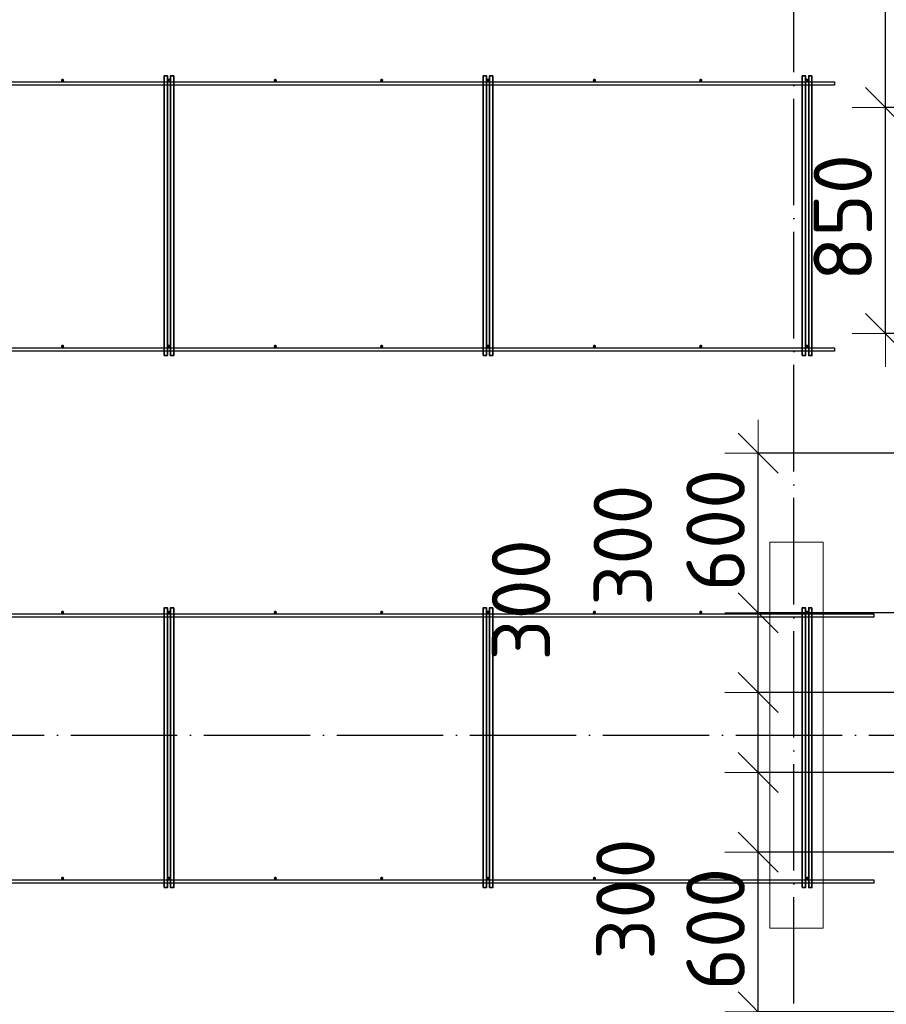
# Model space of a CAD drawing. Header units: millimetres. Extents: x -3725 to 93325, y -74170 to 82591.
# Tile 106 of 140: x 63789 to 67048, y 52328 to 56030. Entities that reach past the tile are written whole.
import ezdxf

# ---------------------------------------------------------------- set-up
doc = ezdxf.new("R2010")
doc.units = ezdxf.units.MM
doc.header["$PDMODE"] = 65
for name, pattern in [('______11', [500, 400, -50, 0, -50]), ('______3', [500, 400, -100]), ('______5', [1100, 800, -100, 100, -100])]:
    doc.linetypes.add(name, pattern=pattern)
doc.layers.add('Арм.стержн. Фиксатор', color=7, linetype='Continuous', lineweight=35, true_color=0x501e0f)
doc.layers.add('Осевая линия_ общее', color=7, linetype='______5', lineweight=13, true_color=0xa0a0a0)
for name, color, linetype, lineweight in [('Балка_ общее', 7, '______3', 13), ('Колонна (2)', 7, 'Continuous', 35), ('Размерная линия_ общее', 7, 'Continuous', 13)]:
    doc.layers.add(name, color=color, linetype=linetype, lineweight=lineweight)
doc.styles.add('ISOCPEUR', font='ISOCPEUR')
doc.dimstyles.new('DIMSTYLE_3', dxfattribs={"dimtxt": 220, "dimasz": 250, "dimexe": 0, "dimexo": 0, "dimgap": 110, "dimtad": 2, "dimdec": 0, "dimrnd": 5, "dimzin": 12, "dimdsep": 46, "dimtxsty": 'ISOCPEUR', "dimblk1": 'ALL_ML_STRICH', "dimblk2": 'ALL_ML_STRICH', "dimsah": 1, "dimcen": 0, "dimclrd": 7, "dimclre": 256, "dimclrt": 7, "dimadec": 0, "dimazin": 0, "dimtfac": 1, "dimtdec": 0, "dimtix": 1, "dimtmove": 2, "dimatfit": 3, "dimfxl": 0, "dimtzin": 0, "dimlwd": 0, "dimlwe": -3, "dimarcsym": 0})
doc.dimstyles.new('DIMSTYLE_5', dxfattribs={"dimtxt": 220, "dimasz": 250, "dimexe": 0, "dimexo": 0, "dimgap": 110, "dimtad": 2, "dimdec": 0, "dimrnd": 5, "dimzin": 12, "dimdsep": 46, "dimtxsty": 'ISOCPEUR', "dimblk1": 'ALL_ML_STRICH', "dimblk2": 'ALL_ML_STRICH', "dimsah": 1, "dimcen": 0, "dimclrd": 7, "dimclre": 256, "dimclrt": 7, "dimadec": 0, "dimazin": 0, "dimtfac": 1, "dimtdec": 0, "dimtix": 1, "dimtmove": 2, "dimatfit": 3, "dimfxl": 0, "dimtvp": 1.2, "dimtzin": 0, "dimlwd": 0, "dimlwe": -3, "dimarcsym": 0})

# ---------------------------------------------------------------- blocks, each defined once
blk = doc.blocks.new('СЛОЖНЫЙ_ОБЪЕКТ_5')
at = {"layer": 'Осевая линия_ общее', "color": 253, "linetype": '______11', "lineweight": -3, "true_color": 0xa0a0a0, "transparency": 33554687}
for p, q in [((66700, 45830), (66700, 69510)), ((57980, 53340), (76830, 53340))]:
    blk.add_line(p, q, dxfattribs=at)
blk = doc.blocks.new('ALL_ML_STRICH')
at = {"color": 0, "linetype": 'ByBlock', "lineweight": -2}
for p, q in [((0, -0.5), (0, 0.5)), ((-0.3, -0.3), (0.3, 0.3)), ((-1, 0), (0.5, 0))]:
    blk.add_line(p, q, dxfattribs=at)
blk = doc.blocks.new('*D135')
at = {"layer": 'DEFPOINTS', "color": 7, "linetype": 'Continuous', "lineweight": 13, "transparency": 33554687}
for p in [(67363.5, 52900), (66565.8, 52300), (67360, 52300)]:
    blk.add_point(p, dxfattribs=at)
at = {"layer": 'Размерная линия_ общее', "color": 253, "linetype": 'Continuous', "lineweight": -2, "true_color": 0xa0a0a0, "transparency": 33554687}
for p, q in [((67263.5, 52900), (66565.8, 52900)), ((67260, 52300), (66565.8, 52300))]:
    blk.add_line(p, q, dxfattribs=at)
at = {"layer": 'Размерная линия_ общее', "color": 7, "linetype": 'Continuous', "lineweight": -2, "transparency": 33554687}
blk.add_line((66565.8, 52300), (66565.8, 52900), dxfattribs=at)
at = {"layer": 'Размерная линия_ общее', "color": 7, "linetype": 'Continuous', "lineweight": 13, "transparency": 33554687, "xscale": 250, "yscale": 250, "zscale": 250}
for p, rotation in [((66565.8, 52900), 90), ((66565.8, 52300), 270)]:
    blk.add_blockref('ALL_ML_STRICH', p, dxfattribs=dict(at, rotation=rotation))
at = {"layer": 'Размерная линия_ общее', "color": 7, "linetype": 'Continuous', "lineweight": 13, "transparency": 33554687, "insert": (66405.8, 52611), "char_height": 220, "width": 660, "attachment_point": 5, "rotation": 90, "style": 'ISOCPEUR'}
blk.add_mtext('\\A1;{600}', dxfattribs=at)
blk = doc.blocks.new('*D136')
at = {"layer": 'DEFPOINTS', "color": 7, "linetype": 'Continuous', "lineweight": 13, "transparency": 33554687}
for p in [(67381.4, 53200), (66565.8, 52900), (67363.5, 52900)]:
    blk.add_point(p, dxfattribs=at)
at = {"layer": 'Размерная линия_ общее', "color": 253, "linetype": 'Continuous', "lineweight": -2, "true_color": 0xa0a0a0, "transparency": 33554687}
for p, q in [((67281.4, 53200), (66565.8, 53200)), ((67263.5, 52900), (66565.8, 52900))]:
    blk.add_line(p, q, dxfattribs=at)
at = {"layer": 'Размерная линия_ общее', "color": 7, "linetype": 'Continuous', "lineweight": -2, "transparency": 33554687}
blk.add_line((66565.8, 52900), (66565.8, 53200), dxfattribs=at)
at = {"layer": 'Размерная линия_ общее', "color": 7, "linetype": 'Continuous', "lineweight": 13, "transparency": 33554687, "xscale": 250, "yscale": 250, "zscale": 250}
for p, rotation in [((66565.8, 53200), 90), ((66565.8, 52900), 270)]:
    blk.add_blockref('ALL_ML_STRICH', p, dxfattribs=dict(at, rotation=rotation))
at = {"layer": 'Размерная линия_ общее', "color": 7, "linetype": 'Continuous', "lineweight": 13, "transparency": 33554687, "insert": (66067, 52723.6), "char_height": 220, "width": 660, "attachment_point": 5, "rotation": 90, "style": 'ISOCPEUR'}
blk.add_mtext('\\A1;{300}', dxfattribs=at)
blk = doc.blocks.new('*D137')
at = {"layer": 'DEFPOINTS', "color": 7, "linetype": 'Continuous', "lineweight": 13, "transparency": 33554687}
for p in [(67345.7, 53500), (66565.8, 53200), (67381.4, 53200)]:
    blk.add_point(p, dxfattribs=at)
at = {"layer": 'Размерная линия_ общее', "color": 253, "linetype": 'Continuous', "lineweight": -2, "true_color": 0xa0a0a0, "transparency": 33554687}
for p, q in [((67245.7, 53500), (66565.8, 53500)), ((67281.4, 53200), (66565.8, 53200))]:
    blk.add_line(p, q, dxfattribs=at)
at = {"layer": 'Размерная линия_ общее', "color": 7, "linetype": 'Continuous', "lineweight": -2, "transparency": 33554687}
blk.add_line((66565.8, 53200), (66565.8, 53500), dxfattribs=at)
at = {"layer": 'Размерная линия_ общее', "color": 7, "linetype": 'Continuous', "lineweight": 13, "transparency": 33554687, "xscale": 250, "yscale": 250, "zscale": 250}
for p, rotation in [((66565.8, 53500), 90), ((66565.8, 53200), 270)]:
    blk.add_blockref('ALL_ML_STRICH', p, dxfattribs=dict(at, rotation=rotation))
at = {"layer": 'Размерная линия_ общее', "color": 7, "linetype": 'Continuous', "lineweight": 13, "transparency": 33554687, "insert": (65674.2, 53848.5), "char_height": 220, "width": 660, "attachment_point": 5, "rotation": 90, "style": 'ISOCPEUR'}
blk.add_mtext('\\A1;{300}', dxfattribs=at)
blk = doc.blocks.new('*D138')
at = {"layer": 'DEFPOINTS', "color": 7, "linetype": 'Continuous', "lineweight": 13, "transparency": 33554687}
for p in [(67349.2, 53800), (66565.8, 53500), (67345.7, 53500)]:
    blk.add_point(p, dxfattribs=at)
at = {"layer": 'Размерная линия_ общее', "color": 253, "linetype": 'Continuous', "lineweight": -2, "true_color": 0xa0a0a0, "transparency": 33554687}
for p, q in [((67249.2, 53800), (66565.8, 53800)), ((67245.7, 53500), (66565.8, 53500))]:
    blk.add_line(p, q, dxfattribs=at)
at = {"layer": 'Размерная линия_ общее', "color": 7, "linetype": 'Continuous', "lineweight": -2, "transparency": 33554687}
blk.add_line((66565.8, 53500), (66565.8, 53800), dxfattribs=at)
at = {"layer": 'Размерная линия_ общее', "color": 7, "linetype": 'Continuous', "lineweight": 13, "transparency": 33554687, "xscale": 250, "yscale": 250, "zscale": 250}
for p, rotation in [((66565.8, 53800), 90), ((66565.8, 53500), 270)]:
    blk.add_blockref('ALL_ML_STRICH', p, dxfattribs=dict(at, rotation=rotation))
at = {"layer": 'Размерная линия_ общее', "color": 7, "linetype": 'Continuous', "lineweight": 13, "transparency": 33554687, "insert": (66056.9, 54054.2), "char_height": 220, "width": 660, "attachment_point": 5, "rotation": 90, "style": 'ISOCPEUR'}
blk.add_mtext('\\A1;{300}', dxfattribs=at)
blk = doc.blocks.new('*D139')
at = {"layer": 'DEFPOINTS', "color": 7, "linetype": 'Continuous', "lineweight": 13, "transparency": 33554687}
for p in [(67377.8, 54400), (66565.8, 53800), (67349.2, 53800)]:
    blk.add_point(p, dxfattribs=at)
at = {"layer": 'Размерная линия_ общее', "color": 253, "linetype": 'Continuous', "lineweight": -2, "true_color": 0xa0a0a0, "transparency": 33554687}
for p, q in [((67277.8, 54400), (66565.8, 54400)), ((67249.2, 53800), (66565.8, 53800))]:
    blk.add_line(p, q, dxfattribs=at)
at = {"layer": 'Размерная линия_ общее', "color": 7, "linetype": 'Continuous', "lineweight": -2, "transparency": 33554687}
blk.add_line((66565.8, 53800), (66565.8, 54400), dxfattribs=at)
at = {"layer": 'Размерная линия_ общее', "color": 7, "linetype": 'Continuous', "lineweight": 13, "transparency": 33554687, "xscale": 250, "yscale": 250, "zscale": 250}
for p, rotation in [((66565.8, 54400), 90), ((66565.8, 53800), 270)]:
    blk.add_blockref('ALL_ML_STRICH', p, dxfattribs=dict(at, rotation=rotation))
at = {"layer": 'Размерная линия_ общее', "color": 7, "linetype": 'Continuous', "lineweight": 13, "transparency": 33554687, "insert": (66405.8, 54111), "char_height": 220, "width": 660, "attachment_point": 5, "rotation": 90, "style": 'ISOCPEUR'}
blk.add_mtext('\\A1;{600}', dxfattribs=at)
blk = doc.blocks.new('*D141')
at = {"layer": 'DEFPOINTS', "color": 7, "linetype": 'Continuous', "lineweight": 13, "transparency": 33554687}
for p in [(68300, 55700), (67044.3, 54850), (67400, 54850)]:
    blk.add_point(p, dxfattribs=at)
at = {"layer": 'Размерная линия_ общее', "color": 253, "linetype": 'Continuous', "lineweight": -2, "true_color": 0xa0a0a0, "transparency": 33554687}
for p, q in [((68200, 55700), (67044.3, 55700)), ((67300, 54850), (67044.3, 54850))]:
    blk.add_line(p, q, dxfattribs=at)
at = {"layer": 'Размерная линия_ общее', "color": 7, "linetype": 'Continuous', "lineweight": -2, "transparency": 33554687}
blk.add_line((67044.3, 54850), (67044.3, 55700), dxfattribs=at)
at = {"layer": 'Размерная линия_ общее', "color": 7, "linetype": 'Continuous', "lineweight": 13, "transparency": 33554687, "xscale": 250, "yscale": 250, "zscale": 250}
for p, rotation in [((67044.3, 55700), 90), ((67044.3, 54850), 270)]:
    blk.add_blockref('ALL_ML_STRICH', p, dxfattribs=dict(at, rotation=rotation))
at = {"layer": 'Размерная линия_ общее', "color": 7, "linetype": 'Continuous', "lineweight": 13, "transparency": 33554687, "insert": (66884.3, 55286), "char_height": 220, "width": 660, "attachment_point": 5, "rotation": 90, "style": 'ISOCPEUR'}
blk.add_mtext('\\A1;{850}', dxfattribs=at)
blk = doc.blocks.new('*D142')
at = {"layer": 'DEFPOINTS', "color": 7, "linetype": 'Continuous', "lineweight": 13, "transparency": 33554687}
for p in [(67400, 57250), (67044.3, 55700), (68300, 55700)]:
    blk.add_point(p, dxfattribs=at)
at = {"layer": 'Размерная линия_ общее', "color": 253, "linetype": 'Continuous', "lineweight": -2, "true_color": 0xa0a0a0, "transparency": 33554687}
for p, q in [((67300, 57250), (67044.3, 57250)), ((68200, 55700), (67044.3, 55700))]:
    blk.add_line(p, q, dxfattribs=at)
at = {"layer": 'Размерная линия_ общее', "color": 7, "linetype": 'Continuous', "lineweight": -2, "transparency": 33554687}
blk.add_line((67044.3, 55700), (67044.3, 57250), dxfattribs=at)
at = {"layer": 'Размерная линия_ общее', "color": 7, "linetype": 'Continuous', "lineweight": 13, "transparency": 33554687, "xscale": 250, "yscale": 250, "zscale": 250}
for p, rotation in [((67044.3, 57250), 90), ((67044.3, 55700), 270)]:
    blk.add_blockref('ALL_ML_STRICH', p, dxfattribs=dict(at, rotation=rotation))
at = {"layer": 'Размерная линия_ общее', "color": 7, "linetype": 'Continuous', "lineweight": 13, "transparency": 33554687, "insert": (66884.3, 56508), "char_height": 220, "width": 880, "attachment_point": 5, "rotation": 90, "style": 'ISOCPEUR'}
blk.add_mtext('\\A1;{1550}', dxfattribs=at)

msp = doc.modelspace()

# ---------------------------------------------------------------- hatches: boundary and pattern name
at = {"layer": 'Арм.стержн. Фиксатор', "linetype": 'Continuous', "lineweight": 35, "transparency": 33554687}
for points in [[(63956, 55802), (63955.5, 55804.3), (63954.2, 55806.2), (63952.3, 55807.5), (63950, 55808), (63947.7, 55807.5), (63945.8, 55806.2), (63944.5, 55804.3), (63944, 55802), (63944.5, 55799.7), (63945.8, 55797.8), (63947.7, 55796.5), (63950, 55796), (63952.3, 55796.5), (63954.2, 55797.8), (63955.5, 55799.7)], [(64356, 55802), (64355.5, 55804.3), (64354.2, 55806.2), (64352.3, 55807.5), (64350, 55808), (64347.7, 55807.5), (64345.8, 55806.2), (64344.5, 55804.3), (64344, 55802), (64344.5, 55799.7), (64345.8, 55797.8), (64347.7, 55796.5), (64350, 55796), (64352.3, 55796.5), (64354.2, 55797.8), (64355.5, 55799.7)], [(64756, 55802), (64755.5, 55804.3), (64754.2, 55806.2), (64752.3, 55807.5), (64750, 55808), (64747.7, 55807.5), (64745.8, 55806.2), (64744.5, 55804.3), (64744, 55802), (64744.5, 55799.7), (64745.8, 55797.8), (64747.7, 55796.5), (64750, 55796), (64752.3, 55796.5), (64754.2, 55797.8), (64755.5, 55799.7)], [(65156, 55802), (65155.5, 55804.3), (65154.2, 55806.2), (65152.3, 55807.5), (65150, 55808), (65147.7, 55807.5), (65145.8, 55806.2), (65144.5, 55804.3), (65144, 55802), (65144.5, 55799.7), (65145.8, 55797.8), (65147.7, 55796.5), (65150, 55796), (65152.3, 55796.5), (65154.2, 55797.8), (65155.5, 55799.7)], [(65556, 55802), (65555.5, 55804.3), (65554.2, 55806.2), (65552.3, 55807.5), (65550, 55808), (65547.7, 55807.5), (65545.8, 55806.2), (65544.5, 55804.3), (65544, 55802), (65544.5, 55799.7), (65545.8, 55797.8), (65547.7, 55796.5), (65550, 55796), (65552.3, 55796.5), (65554.2, 55797.8), (65555.5, 55799.7)], [(65956, 55802), (65955.5, 55804.3), (65954.2, 55806.2), (65952.3, 55807.5), (65950, 55808), (65947.7, 55807.5), (65945.8, 55806.2), (65944.5, 55804.3), (65944, 55802), (65944.5, 55799.7), (65945.8, 55797.8), (65947.7, 55796.5), (65950, 55796), (65952.3, 55796.5), (65954.2, 55797.8), (65955.5, 55799.7)], [(66356, 55802), (66355.5, 55804.3), (66354.2, 55806.2), (66352.3, 55807.5), (66350, 55808), (66347.7, 55807.5), (66345.8, 55806.2), (66344.5, 55804.3), (66344, 55802), (66344.5, 55799.7), (66345.8, 55797.8), (66347.7, 55796.5), (66350, 55796), (66352.3, 55796.5), (66354.2, 55797.8), (66355.5, 55799.7)], [(66756, 55802), (66755.5, 55804.3), (66754.2, 55806.2), (66752.3, 55807.5), (66750, 55808), (66747.7, 55807.5), (66745.8, 55806.2), (66744.5, 55804.3), (66744, 55802), (66744.5, 55799.7), (66745.8, 55797.8), (66747.7, 55796.5), (66750, 55796), (66752.3, 55796.5), (66754.2, 55797.8), (66755.5, 55799.7)], [(63956, 54802), (63955.5, 54804.3), (63954.2, 54806.2), (63952.3, 54807.5), (63950, 54808), (63947.7, 54807.5), (63945.8, 54806.2), (63944.5, 54804.3), (63944, 54802), (63944.5, 54799.7), (63945.8, 54797.8), (63947.7, 54796.5), (63950, 54796), (63952.3, 54796.5), (63954.2, 54797.8), (63955.5, 54799.7)], [(64356, 54802), (64355.5, 54804.3), (64354.2, 54806.2), (64352.3, 54807.5), (64350, 54808), (64347.7, 54807.5), (64345.8, 54806.2), (64344.5, 54804.3), (64344, 54802), (64344.5, 54799.7), (64345.8, 54797.8), (64347.7, 54796.5), (64350, 54796), (64352.3, 54796.5), (64354.2, 54797.8), (64355.5, 54799.7)], [(64756, 54802), (64755.5, 54804.3), (64754.2, 54806.2), (64752.3, 54807.5), (64750, 54808), (64747.7, 54807.5), (64745.8, 54806.2), (64744.5, 54804.3), (64744, 54802), (64744.5, 54799.7), (64745.8, 54797.8), (64747.7, 54796.5), (64750, 54796), (64752.3, 54796.5), (64754.2, 54797.8), (64755.5, 54799.7)], [(65156, 54802), (65155.5, 54804.3), (65154.2, 54806.2), (65152.3, 54807.5), (65150, 54808), (65147.7, 54807.5), (65145.8, 54806.2), (65144.5, 54804.3), (65144, 54802), (65144.5, 54799.7), (65145.8, 54797.8), (65147.7, 54796.5), (65150, 54796), (65152.3, 54796.5), (65154.2, 54797.8), (65155.5, 54799.7)], [(65556, 54802), (65555.5, 54804.3), (65554.2, 54806.2), (65552.3, 54807.5), (65550, 54808), (65547.7, 54807.5), (65545.8, 54806.2), (65544.5, 54804.3), (65544, 54802), (65544.5, 54799.7), (65545.8, 54797.8), (65547.7, 54796.5), (65550, 54796), (65552.3, 54796.5), (65554.2, 54797.8), (65555.5, 54799.7)], [(65956, 54802), (65955.5, 54804.3), (65954.2, 54806.2), (65952.3, 54807.5), (65950, 54808), (65947.7, 54807.5), (65945.8, 54806.2), (65944.5, 54804.3), (65944, 54802), (65944.5, 54799.7), (65945.8, 54797.8), (65947.7, 54796.5), (65950, 54796), (65952.3, 54796.5), (65954.2, 54797.8), (65955.5, 54799.7)], [(66356, 54802), (66355.5, 54804.3), (66354.2, 54806.2), (66352.3, 54807.5), (66350, 54808), (66347.7, 54807.5), (66345.8, 54806.2), (66344.5, 54804.3), (66344, 54802), (66344.5, 54799.7), (66345.8, 54797.8), (66347.7, 54796.5), (66350, 54796), (66352.3, 54796.5), (66354.2, 54797.8), (66355.5, 54799.7)], [(66756, 54802), (66755.5, 54804.3), (66754.2, 54806.2), (66752.3, 54807.5), (66750, 54808), (66747.7, 54807.5), (66745.8, 54806.2), (66744.5, 54804.3), (66744, 54802), (66744.5, 54799.7), (66745.8, 54797.8), (66747.7, 54796.5), (66750, 54796), (66752.3, 54796.5), (66754.2, 54797.8), (66755.5, 54799.7)], [(63956, 53802), (63955.5, 53804.3), (63954.2, 53806.2), (63952.3, 53807.5), (63950, 53808), (63947.7, 53807.5), (63945.8, 53806.2), (63944.5, 53804.3), (63944, 53802), (63944.5, 53799.7), (63945.8, 53797.8), (63947.7, 53796.5), (63950, 53796), (63952.3, 53796.5), (63954.2, 53797.8), (63955.5, 53799.7)], [(64356, 53802), (64355.5, 53804.3), (64354.2, 53806.2), (64352.3, 53807.5), (64350, 53808), (64347.7, 53807.5), (64345.8, 53806.2), (64344.5, 53804.3), (64344, 53802), (64344.5, 53799.7), (64345.8, 53797.8), (64347.7, 53796.5), (64350, 53796), (64352.3, 53796.5), (64354.2, 53797.8), (64355.5, 53799.7)], [(64756, 53802), (64755.5, 53804.3), (64754.2, 53806.2), (64752.3, 53807.5), (64750, 53808), (64747.7, 53807.5), (64745.8, 53806.2), (64744.5, 53804.3), (64744, 53802), (64744.5, 53799.7), (64745.8, 53797.8), (64747.7, 53796.5), (64750, 53796), (64752.3, 53796.5), (64754.2, 53797.8), (64755.5, 53799.7)], [(65156, 53802), (65155.5, 53804.3), (65154.2, 53806.2), (65152.3, 53807.5), (65150, 53808), (65147.7, 53807.5), (65145.8, 53806.2), (65144.5, 53804.3), (65144, 53802), (65144.5, 53799.7), (65145.8, 53797.8), (65147.7, 53796.5), (65150, 53796), (65152.3, 53796.5), (65154.2, 53797.8), (65155.5, 53799.7)], [(65556, 53802), (65555.5, 53804.3), (65554.2, 53806.2), (65552.3, 53807.5), (65550, 53808), (65547.7, 53807.5), (65545.8, 53806.2), (65544.5, 53804.3), (65544, 53802), (65544.5, 53799.7), (65545.8, 53797.8), (65547.7, 53796.5), (65550, 53796), (65552.3, 53796.5), (65554.2, 53797.8), (65555.5, 53799.7)], [(65956, 53802), (65955.5, 53804.3), (65954.2, 53806.2), (65952.3, 53807.5), (65950, 53808), (65947.7, 53807.5), (65945.8, 53806.2), (65944.5, 53804.3), (65944, 53802), (65944.5, 53799.7), (65945.8, 53797.8), (65947.7, 53796.5), (65950, 53796), (65952.3, 53796.5), (65954.2, 53797.8), (65955.5, 53799.7)], [(66356, 53802), (66355.5, 53804.3), (66354.2, 53806.2), (66352.3, 53807.5), (66350, 53808), (66347.7, 53807.5), (66345.8, 53806.2), (66344.5, 53804.3), (66344, 53802), (66344.5, 53799.7), (66345.8, 53797.8), (66347.7, 53796.5), (66350, 53796), (66352.3, 53796.5), (66354.2, 53797.8), (66355.5, 53799.7)], [(66756, 53802), (66755.5, 53804.3), (66754.2, 53806.2), (66752.3, 53807.5), (66750, 53808), (66747.7, 53807.5), (66745.8, 53806.2), (66744.5, 53804.3), (66744, 53802), (66744.5, 53799.7), (66745.8, 53797.8), (66747.7, 53796.5), (66750, 53796), (66752.3, 53796.5), (66754.2, 53797.8), (66755.5, 53799.7)], [(63956, 52802), (63955.5, 52804.3), (63954.2, 52806.2), (63952.3, 52807.5), (63950, 52808), (63947.7, 52807.5), (63945.8, 52806.2), (63944.5, 52804.3), (63944, 52802), (63944.5, 52799.7), (63945.8, 52797.8), (63947.7, 52796.5), (63950, 52796), (63952.3, 52796.5), (63954.2, 52797.8), (63955.5, 52799.7)], [(64356, 52802), (64355.5, 52804.3), (64354.2, 52806.2), (64352.3, 52807.5), (64350, 52808), (64347.7, 52807.5), (64345.8, 52806.2), (64344.5, 52804.3), (64344, 52802), (64344.5, 52799.7), (64345.8, 52797.8), (64347.7, 52796.5), (64350, 52796), (64352.3, 52796.5), (64354.2, 52797.8), (64355.5, 52799.7)], [(64756, 52802), (64755.5, 52804.3), (64754.2, 52806.2), (64752.3, 52807.5), (64750, 52808), (64747.7, 52807.5), (64745.8, 52806.2), (64744.5, 52804.3), (64744, 52802), (64744.5, 52799.7), (64745.8, 52797.8), (64747.7, 52796.5), (64750, 52796), (64752.3, 52796.5), (64754.2, 52797.8), (64755.5, 52799.7)], [(65156, 52802), (65155.5, 52804.3), (65154.2, 52806.2), (65152.3, 52807.5), (65150, 52808), (65147.7, 52807.5), (65145.8, 52806.2), (65144.5, 52804.3), (65144, 52802), (65144.5, 52799.7), (65145.8, 52797.8), (65147.7, 52796.5), (65150, 52796), (65152.3, 52796.5), (65154.2, 52797.8), (65155.5, 52799.7)], [(65556, 52802), (65555.5, 52804.3), (65554.2, 52806.2), (65552.3, 52807.5), (65550, 52808), (65547.7, 52807.5), (65545.8, 52806.2), (65544.5, 52804.3), (65544, 52802), (65544.5, 52799.7), (65545.8, 52797.8), (65547.7, 52796.5), (65550, 52796), (65552.3, 52796.5), (65554.2, 52797.8), (65555.5, 52799.7)], [(65956, 52802), (65955.5, 52804.3), (65954.2, 52806.2), (65952.3, 52807.5), (65950, 52808), (65947.7, 52807.5), (65945.8, 52806.2), (65944.5, 52804.3), (65944, 52802), (65944.5, 52799.7), (65945.8, 52797.8), (65947.7, 52796.5), (65950, 52796), (65952.3, 52796.5), (65954.2, 52797.8), (65955.5, 52799.7)], [(66356, 52802), (66355.5, 52804.3), (66354.2, 52806.2), (66352.3, 52807.5), (66350, 52808), (66347.7, 52807.5), (66345.8, 52806.2), (66344.5, 52804.3), (66344, 52802), (66344.5, 52799.7), (66345.8, 52797.8), (66347.7, 52796.5), (66350, 52796), (66352.3, 52796.5), (66354.2, 52797.8), (66355.5, 52799.7)], [(66756, 52802), (66755.5, 52804.3), (66754.2, 52806.2), (66752.3, 52807.5), (66750, 52808), (66747.7, 52807.5), (66745.8, 52806.2), (66744.5, 52804.3), (66744, 52802), (66744.5, 52799.7), (66745.8, 52797.8), (66747.7, 52796.5), (66750, 52796), (66752.3, 52796.5), (66754.2, 52797.8), (66755.5, 52799.7)]]:
    msp.add_hatch(color=34, dxfattribs=at).paths.add_polyline_path(points)

# ---------------------------------------------------------------- linework, layer by layer
at = {"layer": 'Арм.стержн. Фиксатор', "color": 34, "linetype": 'Continuous', "lineweight": 25, "transparency": 33554687}
for points in [[(60630, 55796), (66853.2, 55796), (66853.2, 55784), (60630, 55784), (60630, 55796)], [(60630, 55796), (66853.2, 55796), (66853.2, 55784), (60630, 55784), (60630, 55796)], [(60630, 54796), (66853.2, 54796), (66853.2, 54784), (60630, 54784), (60630, 54796)], [(60630, 54796), (66853.2, 54796), (66853.2, 54784), (60630, 54784), (60630, 54796)], [(62289.5, 53796), (67001, 53796), (67001, 53784), (62289.5, 53784), (62289.5, 53796)], [(62289.5, 53796), (67001, 53796), (67001, 53784), (62289.5, 53784), (62289.5, 53796)], [(62289.5, 52796), (67001, 52796), (67001, 52784), (62289.5, 52784), (62289.5, 52796)], [(62289.5, 52796), (67001, 52796), (67001, 52784), (62289.5, 52784), (62289.5, 52796)]]:
    msp.add_lwpolyline(points, dxfattribs=at)
at = {"layer": 'Арм.стержн. Фиксатор', "color": 34, "linetype": 'Continuous', "lineweight": 35, "transparency": 33554687}
for points in [[(64332, 54767.1), (64332, 55819.2), (64344, 55819.2), (64344, 54767.1), (64332, 54767.1)], [(64368, 55818.9), (64368, 54766.9), (64356, 54766.9), (64356, 55818.9), (64368, 55818.9)], [(65532, 54767.1), (65532, 55819.2), (65544, 55819.2), (65544, 54767.1), (65532, 54767.1)], [(65568, 55818.9), (65568, 54766.9), (65556, 54766.9), (65556, 55818.9), (65568, 55818.9)], [(66732, 54767.1), (66732, 55819.2), (66744, 55819.2), (66744, 54767.1), (66732, 54767.1)], [(66768, 55818.9), (66768, 54766.9), (66756, 54766.9), (66756, 55818.9), (66768, 55818.9)], [(64332, 52767.1), (64332, 53819.2), (64344, 53819.2), (64344, 52767.1), (64332, 52767.1)], [(64368, 53818.9), (64368, 52766.9), (64356, 52766.9), (64356, 53818.9), (64368, 53818.9)], [(65532, 52767.1), (65532, 53819.2), (65544, 53819.2), (65544, 52767.1), (65532, 52767.1)], [(65568, 53818.9), (65568, 52766.9), (65556, 52766.9), (65556, 53818.9), (65568, 53818.9)], [(66732, 52767.1), (66732, 53819.2), (66744, 53819.2), (66744, 52767.1), (66732, 52767.1)], [(66768, 53818.9), (66768, 52766.9), (66756, 52766.9), (66756, 53818.9), (66768, 53818.9)]]:
    msp.add_lwpolyline(points, dxfattribs=at)
at = {"layer": 'Колонна (2)', "color": 7, "lineweight": 18, "transparency": 33554687}
for p, q in [((66610, 52615), (66610, 54065)), ((66610, 54065), (66810, 54065)), ((66810, 54065), (66810, 52615)), ((66810, 52615), (66610, 52615))]:
    msp.add_line(p, q, dxfattribs=at)
at = {"layer": 'Колонна (2)', "color": 7, "linetype": 'Continuous', "lineweight": 18, "transparency": 33554687}
for p, q in [((66610, 52615), (66610, 54065)), ((66610, 54065), (66810, 54065)), ((66810, 54065), (66810, 52615)), ((66810, 52615), (66610, 52615))]:
    msp.add_line(p, q, dxfattribs=at)

# ---------------------------------------------------------------- block references
at = {"layer": 'Балка_ общее', "color": 7, "linetype": 'Continuous', "lineweight": 13, "transparency": 33554687}
msp.add_blockref('СЛОЖНЫЙ_ОБЪЕКТ_5', (0, 0), dxfattribs=at)

# ---------------------------------------------------------------- dimensions: what is measured, and where the dimension line sits
at = {"layer": 'Размерная линия_ общее', "color": 7, "linetype": 'Continuous', "lineweight": 13, "transparency": 33554687}
for base, p1, p2, dimstyle, picture, middle in [((67044.3, 57250), (68200, 55700), (67300, 57250), 'DIMSTYLE_3', '*D142', (66884.3, 56508)), ((67044.3, 55700), (67300, 54850), (68200, 55700), 'DIMSTYLE_3', '*D141', (66884.3, 55286)), ((66565.8, 54400), (67249.2, 53800), (67277.8, 54400), 'DIMSTYLE_5', '*D139', (66405.8, 54111)), ((66565.8, 53800), (67245.7, 53500), (67249.2, 53800), 'DIMSTYLE_5', '*D138', (66056.9, 54054.2)), ((66565.8, 53500), (67281.4, 53200), (67245.7, 53500), 'DIMSTYLE_5', '*D137', (65674.2, 53848.5)), ((66565.8, 53200), (67263.5, 52900), (67281.4, 53200), 'DIMSTYLE_5', '*D136', (66067, 52723.6)), ((66565.8, 52900), (67260, 52300), (67263.5, 52900), 'DIMSTYLE_5', '*D135', (66405.8, 52611))]:
    dim = msp.add_linear_dim(base=base, p1=p1, p2=p2, angle=90, dimstyle=dimstyle, override={"dimpost": '<>', "dimclrd": 7, "dimclre": 253, "dimclrt": 7, "dimlwd": 0, "dimlwe": 65533}, dxfattribs=at)
    dim.commit()
    dim.dimension.update_dxf_attribs({"geometry": picture, "text_midpoint": middle, "dimtype": 160})

doc.saveas('drawing.dxf')
